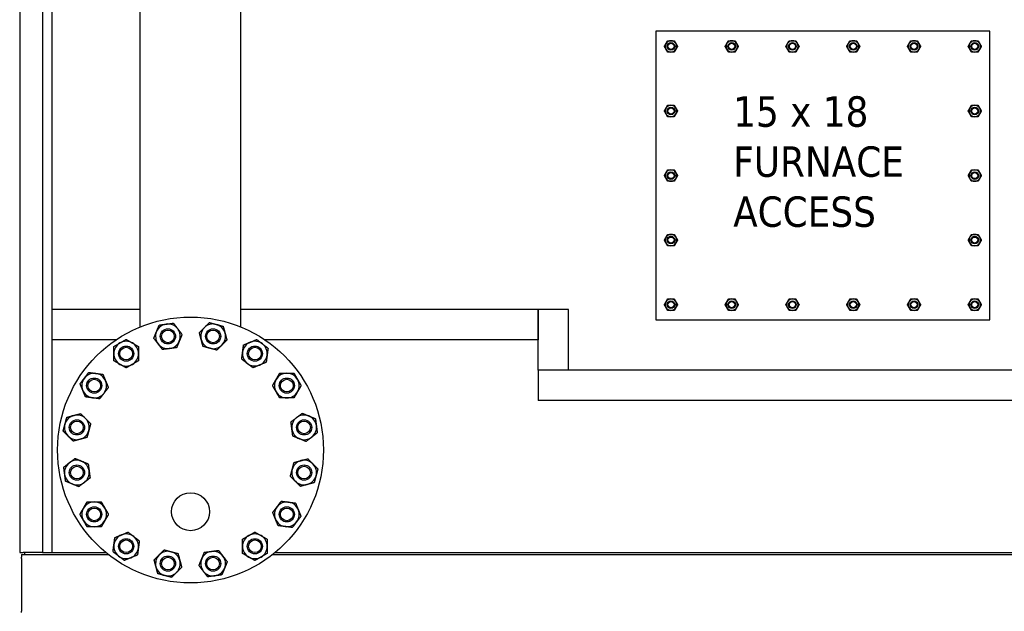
# Model space of a CAD drawing. Header units: inches. Extents: x 12 to 564, y 10 to 374.
# Tile 148 of 158: x 465 to 530, y 86 to 125. Entities that reach past the tile are written whole.
import ezdxf

# ---------------------------------------------------------------- set-up
doc = ezdxf.new("R2010")
doc.units = ezdxf.units.IN
doc.header["$LTSCALE"] = 16
doc.header["$MEASUREMENT"] = 0
doc.layers.add('Symbol (ANSI)', color=7, linetype='Continuous', lineweight=25)
doc.layers.add('Visible (ANSI)', color=7, linetype='Continuous', lineweight=30)
doc.styles.add('Note Text (ANSI)', font='tahoma.ttf')

msp = doc.modelspace()

# ---------------------------------------------------------------- linework, layer by layer
at = {"layer": 'Visible (ANSI)'}
for p, q in [((465.281, 197.274), (465.281, 89.902)), ((466.781, 197.274), (466.781, 89.902)), ((467.401, 195.984), (467.401, 89.902)), ((473.213, 104.748), (473.213, 143.397)), ((479.838, 104.748), (479.838, 143.397)), ((529.151, 124.212), (507.151, 124.212)), ((507.151, 124.212), (507.151, 105.212)), ((529.151, 105.212), (529.151, 124.212)), ((473.213, 105.902), (467.401, 105.902)), ((467.401, 105.902), (467.401, 103.902)), ((499.401, 105.902), (479.838, 105.902)), ((499.401, 105.902), (499.401, 103.902)), ((501.401, 105.902), (499.401, 105.902)), ((499.401, 101.902), (499.401, 105.902)), ((501.401, 101.902), (501.401, 105.902)), ((507.151, 105.212), (529.151, 105.212)), ((471.631, 103.902), (467.401, 103.902)), ((499.401, 103.902), (481.421, 103.902)), ((539.151, 101.902), (499.401, 101.902)), ((499.401, 101.902), (499.401, 99.902)), ((501.401, 101.902), (499.401, 101.902)), ((539.151, 99.902), (499.401, 99.902)), ((465.281, 89.902), (465.521, 89.902)), ((465.4, 89.767), (471.122, 89.767)), ((465.4, 89.767), (465.4, 89.591)), ((465.4, 89.504), (465.4, 89.591)), ((465.4, 89.504), (465.4, 89.446)), ((465.4, 89.446), (465.4, 89.218)), ((466.781, 89.902), (465.521, 89.902)), ((465.587, 89.902), (465.587, 89.767)), ((466.781, 89.902), (467.401, 89.902)), ((467.401, 89.902), (470.955, 89.902)), ((481.93, 89.767), (541.152, 89.767)), ((482.097, 89.902), (539.151, 89.902)), ((465.4, 89.218), (465.4, 86.317)), ((465.4, 86.317), (465.4, 86.089)), ((465.4, 86.089), (465.4, 86.031)), ((465.4, 85.943), (465.4, 86.031))]:
    msp.add_line(p, q, dxfattribs=at)
for centre, radius in [((508.151, 123.212), 0.25), ((508.151, 123.212), 0.25), ((508.151, 123.212), 0.203), ((512.151, 123.212), 0.25), ((512.151, 123.212), 0.25), ((512.151, 123.212), 0.203), ((516.151, 123.212), 0.25), ((516.151, 123.212), 0.25), ((516.151, 123.212), 0.203), ((520.151, 123.212), 0.25), ((520.151, 123.212), 0.25), ((520.151, 123.212), 0.203), ((524.151, 123.212), 0.25), ((524.151, 123.212), 0.25), ((524.151, 123.212), 0.203), ((528.151, 123.212), 0.25), ((528.151, 123.212), 0.25), ((528.151, 123.212), 0.203), ((508.151, 118.962), 0.25), ((508.151, 118.962), 0.25), ((508.151, 118.962), 0.203), ((528.151, 118.962), 0.25), ((528.151, 118.962), 0.25), ((528.151, 118.962), 0.203), ((508.151, 114.712), 0.25), ((508.151, 114.712), 0.25), ((508.151, 114.712), 0.203), ((528.151, 114.712), 0.25), ((528.151, 114.712), 0.25), ((528.151, 114.712), 0.203), ((508.151, 110.462), 0.25), ((508.151, 110.462), 0.25), ((508.151, 110.462), 0.203), ((528.151, 110.462), 0.25), ((528.151, 110.462), 0.25), ((528.151, 110.462), 0.203), ((508.151, 106.212), 0.25), ((508.151, 106.212), 0.25), ((508.151, 106.212), 0.203), ((512.151, 106.212), 0.25), ((512.151, 106.212), 0.25), ((512.151, 106.212), 0.203), ((516.151, 106.212), 0.25), ((516.151, 106.212), 0.25), ((516.151, 106.212), 0.203), ((520.151, 106.212), 0.25), ((520.151, 106.212), 0.25), ((520.151, 106.212), 0.203), ((524.151, 106.212), 0.25), ((524.151, 106.212), 0.25), ((524.151, 106.212), 0.203), ((528.151, 106.212), 0.25), ((528.151, 106.212), 0.25), ((528.151, 106.212), 0.203), ((476.526, 96.649), 8.75), ((475.038, 104.128), 0.5), ((475.038, 104.128), 0.5), ((475.038, 104.128), 0.417), ((478.013, 104.128), 0.5), ((478.013, 104.128), 0.5), ((478.013, 104.128), 0.417), ((472.29, 102.989), 0.5), ((472.29, 102.989), 0.5), ((472.29, 102.989), 0.417), ((480.762, 102.989), 0.5), ((480.762, 102.989), 0.5), ((480.762, 102.989), 0.417), ((470.186, 100.886), 0.5), ((470.186, 100.886), 0.5), ((470.186, 100.886), 0.417), ((482.866, 100.886), 0.5), ((482.866, 100.886), 0.5), ((482.866, 100.886), 0.417), ((469.047, 98.137), 0.5), ((469.047, 98.137), 0.5), ((469.047, 98.137), 0.417), ((484.004, 98.137), 0.5), ((484.004, 98.137), 0.5), ((484.004, 98.137), 0.417), ((469.047, 95.162), 0.5), ((469.047, 95.162), 0.5), ((469.047, 95.162), 0.417), ((484.004, 95.162), 0.5), ((484.004, 95.162), 0.5), ((484.004, 95.162), 0.417), ((476.526, 92.587), 1.25), ((470.186, 92.413), 0.5), ((470.186, 92.413), 0.5), ((470.186, 92.413), 0.417), ((482.866, 92.413), 0.5), ((482.866, 92.413), 0.5), ((482.866, 92.413), 0.417), ((472.29, 90.309), 0.5), ((472.29, 90.309), 0.5), ((480.762, 90.309), 0.5), ((480.762, 90.309), 0.5), ((472.29, 90.309), 0.417), ((480.762, 90.309), 0.417), ((475.038, 89.171), 0.5), ((475.038, 89.171), 0.5), ((475.038, 89.171), 0.417), ((478.013, 89.171), 0.5), ((478.013, 89.171), 0.5), ((478.013, 89.171), 0.417)]:
    msp.add_circle(centre, radius, dxfattribs=at)
for centre, radius, start, end in [((508.151, 123.212), 0.375, 150, 210), ((508.151, 123.212), 0.375, 90, 150), ((508.151, 123.212), 0.375, 30, 90), ((508.151, 123.212), 0.375, 330, 30), ((512.151, 123.212), 0.375, 150, 210), ((512.151, 123.212), 0.375, 90, 150), ((512.151, 123.212), 0.375, 30, 90), ((512.151, 123.212), 0.375, 330, 30), ((516.151, 123.212), 0.375, 150, 210), ((516.151, 123.212), 0.375, 90, 150), ((516.151, 123.212), 0.375, 30, 90), ((516.151, 123.212), 0.375, 330, 30), ((520.151, 123.212), 0.375, 150, 210), ((520.151, 123.212), 0.375, 90, 150), ((520.151, 123.212), 0.375, 30, 90), ((520.151, 123.212), 0.375, 330, 30), ((524.151, 123.212), 0.375, 150, 210), ((524.151, 123.212), 0.375, 90, 150), ((524.151, 123.212), 0.375, 30, 90), ((524.151, 123.212), 0.375, 330, 30), ((528.151, 123.212), 0.375, 150, 210), ((528.151, 123.212), 0.375, 90, 150), ((528.151, 123.212), 0.375, 30, 90), ((528.151, 123.212), 0.375, 330, 30), ((508.151, 123.212), 0.375, 210, 270), ((508.151, 123.212), 0.375, 270, 330), ((512.151, 123.212), 0.375, 210, 270), ((512.151, 123.212), 0.375, 270, 330), ((516.151, 123.212), 0.375, 210, 270), ((516.151, 123.212), 0.375, 270, 330), ((520.151, 123.212), 0.375, 210, 270), ((520.151, 123.212), 0.375, 270, 330), ((524.151, 123.212), 0.375, 210, 270), ((524.151, 123.212), 0.375, 270, 330), ((528.151, 123.212), 0.375, 210, 270), ((528.151, 123.212), 0.375, 270, 330), ((508.151, 118.962), 0.375, 90, 150), ((508.151, 118.962), 0.375, 30, 90), ((528.151, 118.962), 0.375, 90, 150), ((528.151, 118.962), 0.375, 30, 90), ((508.151, 118.962), 0.375, 150, 210), ((508.151, 118.962), 0.375, 210, 270), ((508.151, 118.962), 0.375, 270, 330), ((508.151, 118.962), 0.375, 330, 30), ((528.151, 118.962), 0.375, 150, 210), ((528.151, 118.962), 0.375, 210, 270), ((528.151, 118.962), 0.375, 270, 330), ((528.151, 118.962), 0.375, 330, 30), ((508.151, 114.712), 0.375, 150, 210), ((508.151, 114.712), 0.375, 90, 150), ((508.151, 114.712), 0.375, 30, 90), ((508.151, 114.712), 0.375, 330, 30), ((528.151, 114.712), 0.375, 150, 210), ((528.151, 114.712), 0.375, 90, 150), ((528.151, 114.712), 0.375, 30, 90), ((528.151, 114.712), 0.375, 330, 30), ((508.151, 114.712), 0.375, 210, 270), ((508.151, 114.712), 0.375, 270, 330), ((528.151, 114.712), 0.375, 210, 270), ((528.151, 114.712), 0.375, 270, 330), ((508.151, 110.462), 0.375, 90, 150), ((508.151, 110.462), 0.375, 30, 90), ((528.151, 110.462), 0.375, 90, 150), ((528.151, 110.462), 0.375, 30, 90), ((508.151, 110.462), 0.375, 150, 210), ((508.151, 110.462), 0.375, 210, 270), ((508.151, 110.462), 0.375, 270, 330), ((508.151, 110.462), 0.375, 330, 30), ((528.151, 110.462), 0.375, 150, 210), ((528.151, 110.462), 0.375, 210, 270), ((528.151, 110.462), 0.375, 270, 330), ((528.151, 110.462), 0.375, 330, 30), ((508.151, 106.212), 0.375, 150, 210), ((508.151, 106.212), 0.375, 90, 150), ((508.151, 106.212), 0.375, 30, 90), ((508.151, 106.212), 0.375, 330, 30), ((512.151, 106.212), 0.375, 150, 210), ((512.151, 106.212), 0.375, 90, 150), ((512.151, 106.212), 0.375, 30, 90), ((512.151, 106.212), 0.375, 330, 30), ((516.151, 106.212), 0.375, 150, 210), ((516.151, 106.212), 0.375, 90, 150), ((516.151, 106.212), 0.375, 30, 90), ((516.151, 106.212), 0.375, 330, 30), ((520.151, 106.212), 0.375, 150, 210), ((520.151, 106.212), 0.375, 90, 150), ((520.151, 106.212), 0.375, 30, 90), ((520.151, 106.212), 0.375, 330, 30), ((524.151, 106.212), 0.375, 150, 210), ((524.151, 106.212), 0.375, 90, 150), ((524.151, 106.212), 0.375, 30, 90), ((524.151, 106.212), 0.375, 330, 30), ((528.151, 106.212), 0.375, 150, 210), ((528.151, 106.212), 0.375, 90, 150), ((528.151, 106.212), 0.375, 30, 90), ((528.151, 106.212), 0.375, 330, 30), ((508.151, 106.212), 0.375, 210, 270), ((508.151, 106.212), 0.375, 270, 330), ((512.151, 106.212), 0.375, 210, 270), ((512.151, 106.212), 0.375, 270, 330), ((516.151, 106.212), 0.375, 210, 270), ((516.151, 106.212), 0.375, 270, 330), ((520.151, 106.212), 0.375, 210, 270), ((520.151, 106.212), 0.375, 270, 330), ((524.151, 106.212), 0.375, 210, 270), ((524.151, 106.212), 0.375, 270, 330), ((528.151, 106.212), 0.375, 210, 270), ((528.151, 106.212), 0.375, 270, 330), ((475.038, 104.128), 0.813, 157.5, 217.5), ((475.038, 104.128), 0.813, 97.5, 157.5), ((475.038, 104.128), 0.813, 37.5, 97.5), ((475.038, 104.128), 0.813, 337.5, 37.5), ((478.013, 104.128), 0.813, 135, 195), ((478.013, 104.128), 0.813, 75, 135), ((478.013, 104.128), 0.812, 15, 75), ((472.29, 102.989), 0.813, 60, 120), ((475.038, 104.128), 0.813, 277.5, 337.5), ((478.013, 104.128), 0.813, 195, 255), ((478.013, 104.128), 0.813, 315, 15), ((480.762, 102.989), 0.813, 112.5, 172.5), ((480.762, 102.989), 0.812, 52.5, 112.5), ((472.29, 102.989), 0.813, 120, 180), ((472.29, 102.989), 0.813, 0, 60), ((475.038, 104.128), 0.813, 217.5, 277.5), ((478.013, 104.128), 0.812, 255, 315), ((480.762, 102.989), 0.813, 172.5, 232.5), ((480.762, 102.989), 0.813, 352.5, 52.5), ((472.29, 102.989), 0.813, 180, 240), ((472.29, 102.989), 0.813, 300, 0), ((480.762, 102.989), 0.812, 292.5, 352.5), ((472.29, 102.989), 0.813, 240, 300), ((480.762, 102.989), 0.812, 232.5, 292.5), ((470.186, 100.886), 0.813, 142.5, 202.5), ((470.186, 100.886), 0.813, 82.5, 142.5), ((470.186, 100.886), 0.813, 22.5, 82.5), ((470.186, 100.886), 0.813, 322.5, 22.5), ((482.866, 100.886), 0.813, 150, 210), ((482.866, 100.886), 0.813, 90, 150), ((482.866, 100.886), 0.813, 30, 90), ((482.866, 100.886), 0.813, 330, 30), ((470.186, 100.886), 0.813, 202.5, 262.5), ((482.866, 100.886), 0.813, 210, 270), ((482.866, 100.886), 0.813, 270, 330), ((470.186, 100.886), 0.813, 262.5, 322.5), ((469.047, 98.137), 0.813, 105, 165), ((469.047, 98.137), 0.813, 45, 105), ((469.047, 98.137), 0.813, 345, 45), ((484.004, 98.137), 0.813, 127.5, 187.5), ((484.004, 98.137), 0.813, 67.5, 127.5), ((484.004, 98.137), 0.813, 7.5, 67.5), ((469.047, 98.137), 0.813, 165, 225), ((469.047, 98.137), 0.813, 285, 345), ((484.004, 98.137), 0.813, 187.5, 247.5), ((484.004, 98.137), 0.813, 307.5, 7.5), ((469.047, 98.137), 0.813, 225, 285), ((484.004, 98.137), 0.813, 247.5, 307.5), ((469.047, 95.162), 0.813, 67.5, 127.5), ((484.004, 95.162), 0.813, 105, 165), ((484.004, 95.162), 0.813, 45, 105), ((469.047, 95.162), 0.813, 127.5, 187.5), ((469.047, 95.162), 0.813, 7.5, 67.5), ((484.004, 95.162), 0.813, 165, 225), ((484.004, 95.162), 0.813, 345, 45), ((469.047, 95.162), 0.813, 187.5, 247.5), ((469.047, 95.162), 0.813, 307.5, 7.5), ((484.004, 95.162), 0.813, 285, 345), ((469.047, 95.162), 0.813, 247.5, 307.5), ((484.004, 95.162), 0.813, 225, 285), ((470.186, 92.413), 0.813, 150, 210), ((470.186, 92.413), 0.813, 90, 150), ((470.186, 92.413), 0.813, 30, 90), ((470.186, 92.413), 0.813, 330, 30), ((482.866, 92.413), 0.813, 142.5, 202.5), ((482.866, 92.413), 0.813, 82.5, 142.5), ((482.866, 92.413), 0.813, 22.5, 82.5), ((482.866, 92.413), 0.813, 322.5, 22.5), ((482.866, 92.413), 0.813, 202.5, 262.5), ((470.186, 92.413), 0.813, 210, 270), ((470.186, 92.413), 0.813, 270, 330), ((482.866, 92.413), 0.813, 262.5, 322.5), ((472.29, 90.309), 0.812, 112.5, 172.5), ((472.29, 90.309), 0.812, 52.5, 112.5), ((472.29, 90.309), 0.813, 352.5, 52.5), ((480.762, 90.309), 0.813, 120, 180), ((480.762, 90.309), 0.813, 60, 120), ((480.762, 90.309), 0.813, 0, 60), ((472.29, 90.309), 0.813, 172.5, 232.5), ((472.29, 90.309), 0.812, 292.5, 352.5), ((480.762, 90.309), 0.813, 180, 240), ((480.762, 90.309), 0.813, 300, 0), ((472.29, 90.309), 0.812, 232.5, 292.5), ((475.038, 89.171), 0.813, 135, 195), ((475.038, 89.171), 0.812, 75, 135), ((475.038, 89.171), 0.813, 15, 75), ((478.013, 89.171), 0.813, 157.5, 217.5), ((478.013, 89.171), 0.813, 97.5, 157.5), ((478.013, 89.171), 0.813, 37.5, 97.5), ((478.013, 89.171), 0.813, 337.5, 37.5), ((480.762, 90.309), 0.813, 240, 300), ((475.038, 89.171), 0.813, 195, 255), ((475.038, 89.171), 0.812, 315, 15), ((478.013, 89.171), 0.813, 277.5, 337.5), ((475.038, 89.171), 0.813, 255, 315), ((478.013, 89.171), 0.813, 217.5, 277.5)]:
    msp.add_arc(centre, radius, start, end, dxfattribs=at)
for points in [[(507.718, 123.212), (507.776, 123.312), (507.826, 123.399)], [(507.826, 123.024), (507.776, 123.111), (507.718, 123.212)], [(507.826, 123.399), (507.876, 123.486), (507.934, 123.587)], [(507.934, 123.587), (508.05, 123.587), (508.151, 123.587)], [(508.151, 123.587), (508.251, 123.587), (508.367, 123.587)], [(508.367, 123.587), (508.425, 123.486), (508.476, 123.399)], [(508.476, 123.399), (508.526, 123.312), (508.584, 123.212)], [(508.584, 123.212), (508.526, 123.111), (508.476, 123.024)], [(511.718, 123.212), (511.776, 123.312), (511.826, 123.399)], [(511.826, 123.024), (511.776, 123.111), (511.718, 123.212)], [(511.826, 123.399), (511.876, 123.486), (511.934, 123.587)], [(511.934, 123.587), (512.05, 123.587), (512.151, 123.587)], [(512.151, 123.587), (512.251, 123.587), (512.367, 123.587)], [(512.367, 123.587), (512.425, 123.486), (512.476, 123.399)], [(512.476, 123.399), (512.526, 123.312), (512.584, 123.212)], [(512.584, 123.212), (512.526, 123.111), (512.476, 123.024)], [(515.718, 123.212), (515.776, 123.312), (515.826, 123.399)], [(515.826, 123.024), (515.776, 123.111), (515.718, 123.212)], [(515.826, 123.399), (515.876, 123.486), (515.934, 123.587)], [(515.934, 123.587), (516.05, 123.587), (516.151, 123.587)], [(516.151, 123.587), (516.251, 123.587), (516.367, 123.587)], [(516.367, 123.587), (516.425, 123.486), (516.476, 123.399)], [(516.476, 123.399), (516.526, 123.312), (516.584, 123.212)], [(516.584, 123.212), (516.526, 123.111), (516.476, 123.024)], [(519.718, 123.212), (519.776, 123.312), (519.826, 123.399)], [(519.826, 123.024), (519.776, 123.111), (519.718, 123.212)], [(519.826, 123.399), (519.876, 123.486), (519.934, 123.587)], [(519.934, 123.587), (520.05, 123.587), (520.151, 123.587)], [(520.151, 123.587), (520.251, 123.587), (520.367, 123.587)], [(520.367, 123.587), (520.425, 123.486), (520.476, 123.399)], [(520.476, 123.399), (520.526, 123.312), (520.584, 123.212)], [(520.584, 123.212), (520.526, 123.111), (520.476, 123.024)], [(523.718, 123.212), (523.776, 123.312), (523.826, 123.399)], [(523.826, 123.024), (523.776, 123.111), (523.718, 123.212)], [(523.826, 123.399), (523.876, 123.486), (523.934, 123.587)], [(523.934, 123.587), (524.05, 123.587), (524.151, 123.587)], [(524.151, 123.587), (524.251, 123.587), (524.367, 123.587)], [(524.367, 123.587), (524.425, 123.486), (524.476, 123.399)], [(524.476, 123.399), (524.526, 123.312), (524.584, 123.212)], [(524.584, 123.212), (524.526, 123.111), (524.476, 123.024)], [(527.718, 123.212), (527.776, 123.312), (527.826, 123.399)], [(527.826, 123.024), (527.776, 123.111), (527.718, 123.212)], [(527.826, 123.399), (527.876, 123.486), (527.934, 123.587)], [(527.934, 123.587), (528.05, 123.587), (528.151, 123.587)], [(528.151, 123.587), (528.251, 123.587), (528.367, 123.587)], [(528.367, 123.587), (528.425, 123.486), (528.476, 123.399)], [(528.476, 123.399), (528.526, 123.312), (528.584, 123.212)], [(528.584, 123.212), (528.526, 123.111), (528.476, 123.024)], [(507.934, 122.837), (507.876, 122.937), (507.826, 123.024)], [(508.151, 122.837), (508.05, 122.837), (507.934, 122.837)], [(508.367, 122.837), (508.251, 122.837), (508.151, 122.837)], [(508.476, 123.024), (508.425, 122.937), (508.367, 122.837)], [(511.934, 122.837), (511.876, 122.937), (511.826, 123.024)], [(512.151, 122.837), (512.05, 122.837), (511.934, 122.837)], [(512.367, 122.837), (512.251, 122.837), (512.151, 122.837)], [(512.476, 123.024), (512.425, 122.937), (512.367, 122.837)], [(515.934, 122.837), (515.876, 122.937), (515.826, 123.024)], [(516.151, 122.837), (516.05, 122.837), (515.934, 122.837)], [(516.367, 122.837), (516.251, 122.837), (516.151, 122.837)], [(516.476, 123.024), (516.425, 122.937), (516.367, 122.837)], [(519.934, 122.837), (519.876, 122.937), (519.826, 123.024)], [(520.151, 122.837), (520.05, 122.837), (519.934, 122.837)], [(520.367, 122.837), (520.251, 122.837), (520.151, 122.837)], [(520.476, 123.024), (520.425, 122.937), (520.367, 122.837)], [(523.934, 122.837), (523.876, 122.937), (523.826, 123.024)], [(524.151, 122.837), (524.05, 122.837), (523.934, 122.837)], [(524.367, 122.837), (524.251, 122.837), (524.151, 122.837)], [(524.476, 123.024), (524.425, 122.937), (524.367, 122.837)], [(527.934, 122.837), (527.876, 122.937), (527.826, 123.024)], [(528.151, 122.837), (528.05, 122.837), (527.934, 122.837)], [(528.367, 122.837), (528.251, 122.837), (528.151, 122.837)], [(528.476, 123.024), (528.425, 122.937), (528.367, 122.837)], [(507.826, 119.149), (507.876, 119.236), (507.934, 119.337)], [(507.934, 119.337), (508.05, 119.337), (508.151, 119.337)], [(508.151, 119.337), (508.251, 119.337), (508.367, 119.337)], [(508.367, 119.337), (508.425, 119.236), (508.476, 119.149)], [(527.826, 119.149), (527.876, 119.236), (527.934, 119.337)], [(527.934, 119.337), (528.05, 119.337), (528.151, 119.337)], [(528.151, 119.337), (528.251, 119.337), (528.367, 119.337)], [(528.367, 119.337), (528.425, 119.236), (528.476, 119.149)], [(507.718, 118.962), (507.776, 119.062), (507.826, 119.149)], [(507.826, 118.774), (507.776, 118.861), (507.718, 118.962)], [(507.934, 118.587), (507.876, 118.687), (507.826, 118.774)], [(508.476, 118.774), (508.425, 118.687), (508.367, 118.587)], [(508.476, 119.149), (508.526, 119.062), (508.584, 118.962)], [(508.584, 118.962), (508.526, 118.861), (508.476, 118.774)], [(527.718, 118.962), (527.776, 119.062), (527.826, 119.149)], [(527.826, 118.774), (527.776, 118.861), (527.718, 118.962)], [(527.934, 118.587), (527.876, 118.687), (527.826, 118.774)], [(528.476, 118.774), (528.425, 118.687), (528.367, 118.587)], [(528.476, 119.149), (528.526, 119.062), (528.584, 118.962)], [(528.584, 118.962), (528.526, 118.861), (528.476, 118.774)], [(508.151, 118.587), (508.05, 118.587), (507.934, 118.587)], [(508.367, 118.587), (508.251, 118.587), (508.151, 118.587)], [(528.151, 118.587), (528.05, 118.587), (527.934, 118.587)], [(528.367, 118.587), (528.251, 118.587), (528.151, 118.587)], [(507.718, 114.712), (507.776, 114.812), (507.826, 114.899)], [(507.826, 114.899), (507.876, 114.986), (507.934, 115.087)], [(507.934, 115.087), (508.05, 115.087), (508.151, 115.087)], [(508.151, 115.087), (508.251, 115.087), (508.367, 115.087)], [(508.367, 115.087), (508.425, 114.986), (508.476, 114.899)], [(508.476, 114.899), (508.526, 114.812), (508.584, 114.712)], [(527.718, 114.712), (527.776, 114.812), (527.826, 114.899)], [(527.826, 114.899), (527.876, 114.986), (527.934, 115.087)], [(527.934, 115.087), (528.05, 115.087), (528.151, 115.087)], [(528.151, 115.087), (528.251, 115.087), (528.367, 115.087)], [(528.367, 115.087), (528.425, 114.986), (528.476, 114.899)], [(528.476, 114.899), (528.526, 114.812), (528.584, 114.712)], [(507.826, 114.524), (507.776, 114.611), (507.718, 114.712)], [(507.934, 114.337), (507.876, 114.437), (507.826, 114.524)], [(508.151, 114.337), (508.05, 114.337), (507.934, 114.337)], [(508.367, 114.337), (508.251, 114.337), (508.151, 114.337)], [(508.476, 114.524), (508.425, 114.437), (508.367, 114.337)], [(508.584, 114.712), (508.526, 114.611), (508.476, 114.524)], [(527.826, 114.524), (527.776, 114.611), (527.718, 114.712)], [(527.934, 114.337), (527.876, 114.437), (527.826, 114.524)], [(528.151, 114.337), (528.05, 114.337), (527.934, 114.337)], [(528.367, 114.337), (528.251, 114.337), (528.151, 114.337)], [(528.476, 114.524), (528.425, 114.437), (528.367, 114.337)], [(528.584, 114.712), (528.526, 114.611), (528.476, 114.524)], [(507.826, 110.649), (507.876, 110.736), (507.934, 110.837)], [(507.934, 110.837), (508.05, 110.837), (508.151, 110.837)], [(508.151, 110.837), (508.251, 110.837), (508.367, 110.837)], [(508.367, 110.837), (508.425, 110.736), (508.476, 110.649)], [(527.826, 110.649), (527.876, 110.736), (527.934, 110.837)], [(527.934, 110.837), (528.05, 110.837), (528.151, 110.837)], [(528.151, 110.837), (528.251, 110.837), (528.367, 110.837)], [(528.367, 110.837), (528.425, 110.736), (528.476, 110.649)], [(507.718, 110.462), (507.776, 110.562), (507.826, 110.649)], [(507.826, 110.274), (507.776, 110.361), (507.718, 110.462)], [(507.934, 110.087), (507.876, 110.187), (507.826, 110.274)], [(508.476, 110.274), (508.425, 110.187), (508.367, 110.087)], [(508.476, 110.649), (508.526, 110.562), (508.584, 110.462)], [(508.584, 110.462), (508.526, 110.361), (508.476, 110.274)], [(527.718, 110.462), (527.776, 110.562), (527.826, 110.649)], [(527.826, 110.274), (527.776, 110.361), (527.718, 110.462)], [(527.934, 110.087), (527.876, 110.187), (527.826, 110.274)], [(528.476, 110.274), (528.425, 110.187), (528.367, 110.087)], [(528.476, 110.649), (528.526, 110.562), (528.584, 110.462)], [(528.584, 110.462), (528.526, 110.361), (528.476, 110.274)], [(508.151, 110.087), (508.05, 110.087), (507.934, 110.087)], [(508.367, 110.087), (508.251, 110.087), (508.151, 110.087)], [(528.151, 110.087), (528.05, 110.087), (527.934, 110.087)], [(528.367, 110.087), (528.251, 110.087), (528.151, 110.087)], [(507.718, 106.212), (507.776, 106.312), (507.826, 106.399)], [(507.826, 106.399), (507.876, 106.486), (507.934, 106.587)], [(507.934, 106.587), (508.05, 106.587), (508.151, 106.587)], [(508.151, 106.587), (508.251, 106.587), (508.367, 106.587)], [(508.367, 106.587), (508.425, 106.486), (508.476, 106.399)], [(508.476, 106.399), (508.526, 106.312), (508.584, 106.212)], [(511.718, 106.212), (511.776, 106.312), (511.826, 106.399)], [(511.826, 106.399), (511.876, 106.486), (511.934, 106.587)], [(511.934, 106.587), (512.05, 106.587), (512.151, 106.587)], [(512.151, 106.587), (512.251, 106.587), (512.367, 106.587)], [(512.367, 106.587), (512.425, 106.486), (512.476, 106.399)], [(512.476, 106.399), (512.526, 106.312), (512.584, 106.212)], [(515.718, 106.212), (515.776, 106.312), (515.826, 106.399)], [(515.826, 106.399), (515.876, 106.486), (515.934, 106.587)], [(515.934, 106.587), (516.05, 106.587), (516.151, 106.587)], [(516.151, 106.587), (516.251, 106.587), (516.367, 106.587)], [(516.367, 106.587), (516.425, 106.486), (516.476, 106.399)], [(516.476, 106.399), (516.526, 106.312), (516.584, 106.212)], [(519.718, 106.212), (519.776, 106.312), (519.826, 106.399)], [(519.826, 106.399), (519.876, 106.486), (519.934, 106.587)], [(519.934, 106.587), (520.05, 106.587), (520.151, 106.587)], [(520.151, 106.587), (520.251, 106.587), (520.367, 106.587)], [(520.367, 106.587), (520.425, 106.486), (520.476, 106.399)], [(520.476, 106.399), (520.526, 106.312), (520.584, 106.212)], [(523.718, 106.212), (523.776, 106.312), (523.826, 106.399)], [(523.826, 106.399), (523.876, 106.486), (523.934, 106.587)], [(523.934, 106.587), (524.05, 106.587), (524.151, 106.587)], [(524.151, 106.587), (524.251, 106.587), (524.367, 106.587)], [(524.367, 106.587), (524.425, 106.486), (524.476, 106.399)], [(524.476, 106.399), (524.526, 106.312), (524.584, 106.212)], [(527.718, 106.212), (527.776, 106.312), (527.826, 106.399)], [(527.826, 106.399), (527.876, 106.486), (527.934, 106.587)], [(527.934, 106.587), (528.05, 106.587), (528.151, 106.587)], [(528.151, 106.587), (528.251, 106.587), (528.367, 106.587)], [(528.367, 106.587), (528.425, 106.486), (528.476, 106.399)], [(528.476, 106.399), (528.526, 106.312), (528.584, 106.212)], [(507.826, 106.024), (507.776, 106.111), (507.718, 106.212)], [(507.934, 105.837), (507.876, 105.937), (507.826, 106.024)], [(508.151, 105.837), (508.05, 105.837), (507.934, 105.837)], [(508.367, 105.837), (508.251, 105.837), (508.151, 105.837)], [(508.476, 106.024), (508.425, 105.937), (508.367, 105.837)], [(508.584, 106.212), (508.526, 106.111), (508.476, 106.024)], [(511.826, 106.024), (511.776, 106.111), (511.718, 106.212)], [(511.934, 105.837), (511.876, 105.937), (511.826, 106.024)], [(512.151, 105.837), (512.05, 105.837), (511.934, 105.837)], [(512.367, 105.837), (512.251, 105.837), (512.151, 105.837)], [(512.476, 106.024), (512.425, 105.937), (512.367, 105.837)], [(512.584, 106.212), (512.526, 106.111), (512.476, 106.024)], [(515.826, 106.024), (515.776, 106.111), (515.718, 106.212)], [(515.934, 105.837), (515.876, 105.937), (515.826, 106.024)], [(516.151, 105.837), (516.05, 105.837), (515.934, 105.837)], [(516.367, 105.837), (516.251, 105.837), (516.151, 105.837)], [(516.476, 106.024), (516.425, 105.937), (516.367, 105.837)], [(516.584, 106.212), (516.526, 106.111), (516.476, 106.024)], [(519.826, 106.024), (519.776, 106.111), (519.718, 106.212)], [(519.934, 105.837), (519.876, 105.937), (519.826, 106.024)], [(520.151, 105.837), (520.05, 105.837), (519.934, 105.837)], [(520.367, 105.837), (520.251, 105.837), (520.151, 105.837)], [(520.476, 106.024), (520.425, 105.937), (520.367, 105.837)], [(520.584, 106.212), (520.526, 106.111), (520.476, 106.024)], [(523.826, 106.024), (523.776, 106.111), (523.718, 106.212)], [(523.934, 105.837), (523.876, 105.937), (523.826, 106.024)], [(524.151, 105.837), (524.05, 105.837), (523.934, 105.837)], [(524.367, 105.837), (524.251, 105.837), (524.151, 105.837)], [(524.476, 106.024), (524.425, 105.937), (524.367, 105.837)], [(524.584, 106.212), (524.526, 106.111), (524.476, 106.024)], [(527.826, 106.024), (527.776, 106.111), (527.718, 106.212)], [(527.934, 105.837), (527.876, 105.937), (527.826, 106.024)], [(528.151, 105.837), (528.05, 105.837), (527.934, 105.837)], [(528.367, 105.837), (528.251, 105.837), (528.151, 105.837)], [(528.476, 106.024), (528.425, 105.937), (528.367, 105.837)], [(528.584, 106.212), (528.526, 106.111), (528.476, 106.024)], [(477.439, 104.702), (477.593, 104.856), (477.771, 105.034)], [(477.771, 105.034), (478.013, 104.969), (478.224, 104.913)], [(474.108, 104.005), (474.204, 104.238), (474.288, 104.439)], [(474.288, 104.439), (474.371, 104.64), (474.467, 104.872)], [(474.467, 104.872), (474.716, 104.905), (474.932, 104.933)], [(474.932, 104.933), (475.148, 104.962), (475.397, 104.995)], [(475.397, 104.995), (475.55, 104.795), (475.683, 104.623)], [(475.683, 104.623), (475.816, 104.45), (475.969, 104.25)], [(477.107, 104.371), (477.285, 104.549), (477.439, 104.702)], [(477.229, 103.918), (477.172, 104.128), (477.107, 104.371)], [(478.224, 104.913), (478.434, 104.856), (478.677, 104.791)], [(478.677, 104.791), (478.742, 104.549), (478.798, 104.338)], [(471.883, 103.693), (472.072, 103.802), (472.29, 103.928)], [(472.29, 103.928), (472.507, 103.802), (472.696, 103.693)], [(474.394, 103.633), (474.261, 103.806), (474.108, 104.005)], [(475.789, 103.817), (475.706, 103.616), (475.61, 103.384)], [(475.969, 104.25), (475.872, 104.018), (475.789, 103.817)], [(477.35, 103.465), (477.285, 103.707), (477.229, 103.918)], [(478.92, 103.885), (478.742, 103.707), (478.588, 103.553)], [(478.798, 104.338), (478.855, 104.128), (478.92, 103.885)], [(480.018, 103.561), (480.25, 103.657), (480.451, 103.74)], [(480.451, 103.74), (480.652, 103.823), (480.885, 103.92)], [(480.885, 103.92), (481.084, 103.767), (481.257, 103.634)], [(471.477, 103.459), (471.695, 103.584), (471.883, 103.693)], [(471.477, 102.989), (471.477, 103.207), (471.477, 103.459)], [(472.696, 103.693), (472.885, 103.584), (473.102, 103.459)], [(473.102, 103.459), (473.102, 103.207), (473.102, 102.989)], [(474.679, 103.261), (474.526, 103.461), (474.394, 103.633)], [(475.144, 103.322), (474.929, 103.294), (474.679, 103.261)], [(475.61, 103.384), (475.36, 103.351), (475.144, 103.322)], [(477.803, 103.343), (477.593, 103.399), (477.35, 103.465)], [(478.256, 103.222), (478.013, 103.287), (477.803, 103.343)], [(478.588, 103.553), (478.434, 103.399), (478.256, 103.222)], [(479.895, 102.63), (479.928, 102.88), (479.957, 103.095)], [(479.957, 103.095), (479.985, 103.311), (480.018, 103.561)], [(481.257, 103.634), (481.429, 103.501), (481.629, 103.348)], [(481.629, 103.348), (481.596, 103.099), (481.568, 102.883)], [(471.477, 102.52), (471.477, 102.772), (471.477, 102.989)], [(471.883, 102.286), (471.695, 102.395), (471.477, 102.52)], [(473.102, 102.52), (472.885, 102.395), (472.696, 102.286)], [(473.102, 102.989), (473.102, 102.772), (473.102, 102.52)], [(480.268, 102.345), (480.095, 102.477), (479.895, 102.63)], [(481.506, 102.418), (481.274, 102.322), (481.073, 102.239)], [(481.568, 102.883), (481.539, 102.668), (481.506, 102.418)], [(472.29, 102.051), (472.072, 102.177), (471.883, 102.286)], [(472.696, 102.286), (472.507, 102.177), (472.29, 102.051)], [(480.64, 102.059), (480.44, 102.212), (480.268, 102.345)], [(481.073, 102.239), (480.872, 102.155), (480.64, 102.059)], [(469.256, 101.008), (469.409, 101.208), (469.541, 101.38)], [(469.541, 101.38), (469.674, 101.553), (469.827, 101.752)], [(469.827, 101.752), (470.076, 101.72), (470.292, 101.691)], [(470.292, 101.691), (470.508, 101.663), (470.757, 101.63)], [(470.757, 101.63), (470.853, 101.398), (470.937, 101.197)], [(470.937, 101.197), (471.02, 100.995), (471.116, 100.763)], [(481.928, 100.886), (482.053, 101.103), (482.162, 101.292)], [(482.162, 101.292), (482.271, 101.48), (482.397, 101.698)], [(482.397, 101.698), (482.648, 101.698), (482.866, 101.698)], [(482.866, 101.698), (483.084, 101.698), (483.335, 101.698)], [(483.335, 101.698), (483.461, 101.48), (483.57, 101.292)], [(483.57, 101.292), (483.678, 101.103), (483.804, 100.886)], [(469.435, 100.575), (469.352, 100.776), (469.256, 101.008)], [(469.615, 100.141), (469.519, 100.374), (469.435, 100.575)], [(471.116, 100.763), (470.963, 100.564), (470.831, 100.391)], [(482.162, 100.479), (482.053, 100.668), (481.928, 100.886)], [(482.397, 100.073), (482.271, 100.291), (482.162, 100.479)], [(483.57, 100.479), (483.461, 100.291), (483.335, 100.073)], [(483.804, 100.886), (483.678, 100.668), (483.57, 100.479)], [(470.08, 100.08), (469.864, 100.109), (469.615, 100.141)], [(470.545, 100.019), (470.296, 100.052), (470.08, 100.08)], [(470.831, 100.391), (470.698, 100.218), (470.545, 100.019)], [(482.866, 100.073), (482.648, 100.073), (482.397, 100.073)], [(483.335, 100.073), (483.084, 100.073), (482.866, 100.073)], [(468.263, 98.347), (468.319, 98.558), (468.384, 98.8)], [(468.384, 98.8), (468.627, 98.865), (468.837, 98.922)], [(468.837, 98.922), (469.047, 98.978), (469.29, 99.043)], [(469.29, 99.043), (469.468, 98.865), (469.622, 98.712)], [(469.622, 98.712), (469.776, 98.558), (469.954, 98.38)], [(483.138, 98.496), (483.337, 98.649), (483.51, 98.782)], [(483.51, 98.782), (483.683, 98.914), (483.882, 99.067)], [(483.882, 99.067), (484.114, 98.971), (484.315, 98.888)], [(484.315, 98.888), (484.516, 98.804), (484.749, 98.708)], [(484.749, 98.708), (484.782, 98.459), (484.81, 98.243)], [(468.141, 97.894), (468.206, 98.137), (468.263, 98.347)], [(468.473, 97.562), (468.319, 97.716), (468.141, 97.894)], [(469.832, 97.927), (469.776, 97.716), (469.711, 97.474)], [(469.954, 98.38), (469.889, 98.137), (469.832, 97.927)], [(483.199, 98.031), (483.17, 98.247), (483.138, 98.496)], [(483.26, 97.566), (483.227, 97.815), (483.199, 98.031)], [(484.81, 98.243), (484.838, 98.027), (484.871, 97.778)], [(468.805, 97.231), (468.627, 97.409), (468.473, 97.562)], [(469.258, 97.352), (469.047, 97.296), (468.805, 97.231)], [(469.711, 97.474), (469.468, 97.409), (469.258, 97.352)], [(483.693, 97.386), (483.492, 97.47), (483.26, 97.566)], [(484.127, 97.207), (483.895, 97.303), (483.693, 97.386)], [(484.499, 97.492), (484.326, 97.36), (484.127, 97.207)], [(484.871, 97.778), (484.672, 97.625), (484.499, 97.492)], [(468.553, 95.806), (468.726, 95.939), (468.925, 96.092)], [(468.925, 96.092), (469.157, 95.996), (469.358, 95.913)], [(483.341, 95.825), (483.584, 95.89), (483.794, 95.947)], [(483.794, 95.947), (484.004, 96.003), (484.247, 96.068)], [(484.247, 96.068), (484.425, 95.89), (484.579, 95.736)], [(468.181, 95.521), (468.38, 95.674), (468.553, 95.806)], [(468.242, 95.056), (468.213, 95.272), (468.181, 95.521)], [(469.358, 95.913), (469.56, 95.829), (469.792, 95.733)], [(469.792, 95.733), (469.825, 95.484), (469.853, 95.268)], [(483.098, 94.919), (483.163, 95.162), (483.22, 95.372)], [(483.22, 95.372), (483.276, 95.582), (483.341, 95.825)], [(484.579, 95.736), (484.733, 95.582), (484.911, 95.405)], [(484.911, 95.405), (484.846, 95.162), (484.789, 94.952)], [(468.303, 94.591), (468.27, 94.84), (468.242, 95.056)], [(469.914, 94.803), (469.715, 94.65), (469.542, 94.517)], [(469.853, 95.268), (469.881, 95.052), (469.914, 94.803)], [(483.43, 94.587), (483.276, 94.741), (483.098, 94.919)], [(484.789, 94.952), (484.733, 94.741), (484.668, 94.498)], [(468.737, 94.411), (468.535, 94.495), (468.303, 94.591)], [(469.17, 94.232), (468.938, 94.328), (468.737, 94.411)], [(469.542, 94.517), (469.369, 94.385), (469.17, 94.232)], [(483.762, 94.256), (483.584, 94.433), (483.43, 94.587)], [(484.215, 94.377), (484.004, 94.321), (483.762, 94.256)], [(484.668, 94.498), (484.425, 94.433), (484.215, 94.377)], [(469.248, 92.413), (469.373, 92.631), (469.482, 92.819)], [(469.482, 92.819), (469.591, 93.008), (469.717, 93.226)], [(469.717, 93.226), (469.968, 93.226), (470.186, 93.226)], [(470.186, 93.226), (470.404, 93.226), (470.655, 93.226)], [(470.655, 93.226), (470.781, 93.008), (470.89, 92.819)], [(470.89, 92.819), (470.998, 92.631), (471.124, 92.413)], [(481.936, 92.536), (482.089, 92.735), (482.221, 92.908)], [(482.221, 92.908), (482.354, 93.081), (482.507, 93.28)], [(482.507, 93.28), (482.756, 93.247), (482.972, 93.219)], [(482.972, 93.219), (483.188, 93.19), (483.437, 93.158)], [(483.437, 93.158), (483.533, 92.925), (483.617, 92.724)], [(483.617, 92.724), (483.7, 92.523), (483.796, 92.291)], [(469.482, 92.007), (469.373, 92.196), (469.248, 92.413)], [(471.124, 92.413), (470.998, 92.196), (470.89, 92.007)], [(482.115, 92.102), (482.032, 92.303), (481.936, 92.536)], [(482.295, 91.669), (482.199, 91.901), (482.115, 92.102)], [(483.796, 92.291), (483.643, 92.091), (483.51, 91.919)], [(469.717, 91.601), (469.591, 91.818), (469.482, 92.007)], [(470.186, 91.601), (469.968, 91.601), (469.717, 91.601)], [(470.655, 91.601), (470.404, 91.601), (470.186, 91.601)], [(470.89, 92.007), (470.781, 91.818), (470.655, 91.601)], [(482.76, 91.608), (482.544, 91.636), (482.295, 91.669)], [(483.225, 91.546), (482.976, 91.579), (482.76, 91.608)], [(483.51, 91.919), (483.378, 91.746), (483.225, 91.546)], [(471.484, 90.416), (471.513, 90.631), (471.545, 90.881)], [(471.545, 90.881), (471.778, 90.977), (471.979, 91.06)], [(471.979, 91.06), (472.18, 91.143), (472.412, 91.24)], [(472.412, 91.24), (472.612, 91.087), (472.784, 90.954)], [(472.784, 90.954), (472.957, 90.822), (473.156, 90.669)], [(479.95, 90.779), (480.167, 90.904), (480.356, 91.013)], [(479.95, 90.309), (479.95, 90.527), (479.95, 90.779)], [(480.356, 91.013), (480.544, 91.122), (480.762, 91.248)], [(480.762, 91.248), (480.98, 91.122), (481.168, 91.013)], [(481.168, 91.013), (481.357, 90.904), (481.575, 90.779)], [(481.575, 90.779), (481.575, 90.527), (481.575, 90.309)], [(471.423, 89.95), (471.456, 90.2), (471.484, 90.416)], [(473.095, 90.203), (473.067, 89.988), (473.034, 89.738)], [(473.156, 90.669), (473.124, 90.419), (473.095, 90.203)], [(479.95, 89.84), (479.95, 90.092), (479.95, 90.309)], [(481.575, 90.309), (481.575, 90.092), (481.575, 89.84)], [(471.795, 89.665), (471.622, 89.797), (471.423, 89.95)], [(472.167, 89.379), (471.968, 89.532), (471.795, 89.665)], [(472.601, 89.559), (472.4, 89.476), (472.167, 89.379)], [(473.034, 89.738), (472.802, 89.642), (472.601, 89.559)], [(474.132, 89.414), (474.31, 89.592), (474.464, 89.745)], [(474.464, 89.745), (474.618, 89.899), (474.796, 90.077)], [(474.796, 90.077), (475.038, 90.012), (475.249, 89.956)], [(475.249, 89.956), (475.459, 89.899), (475.702, 89.834)], [(475.702, 89.834), (475.767, 89.592), (475.823, 89.381)], [(477.083, 89.049), (477.18, 89.281), (477.263, 89.482)], [(477.263, 89.482), (477.346, 89.683), (477.442, 89.915)], [(477.442, 89.915), (477.692, 89.948), (477.907, 89.977)], [(477.907, 89.977), (478.123, 90.005), (478.373, 90.038)], [(478.373, 90.038), (478.526, 89.838), (478.658, 89.666)], [(478.658, 89.666), (478.791, 89.493), (478.944, 89.293)], [(480.356, 89.606), (480.167, 89.715), (479.95, 89.84)], [(480.762, 89.371), (480.544, 89.497), (480.356, 89.606)], [(481.168, 89.606), (480.98, 89.497), (480.762, 89.371)], [(481.575, 89.84), (481.357, 89.715), (481.168, 89.606)], [(474.254, 88.961), (474.197, 89.171), (474.132, 89.414)], [(474.375, 88.508), (474.31, 88.75), (474.254, 88.961)], [(475.945, 88.928), (475.767, 88.75), (475.613, 88.596)], [(475.823, 89.381), (475.88, 89.171), (475.945, 88.928)], [(477.369, 88.676), (477.236, 88.849), (477.083, 89.049)], [(478.764, 88.86), (478.681, 88.659), (478.585, 88.427)], [(478.944, 89.293), (478.847, 89.061), (478.764, 88.86)], [(474.828, 88.386), (474.618, 88.442), (474.375, 88.508)], [(475.281, 88.265), (475.038, 88.33), (474.828, 88.386)], [(475.613, 88.596), (475.459, 88.442), (475.281, 88.265)], [(477.654, 88.304), (477.501, 88.504), (477.369, 88.676)], [(478.12, 88.365), (477.904, 88.337), (477.654, 88.304)], [(478.585, 88.427), (478.335, 88.394), (478.12, 88.365)]]:
    msp.add_rational_spline(points, [1, 1.0379548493, 1], degree=2, dxfattribs=at)

# ---------------------------------------------------------------- texts
at = {"layer": 'Symbol (ANSI)', "insert": (512.247, 119.925), "char_height": 2, "width": 14.19316, "attachment_point": 1, "line_spacing_factor": 0.987884, "style": 'Note Text (ANSI)'}
msp.add_mtext('\\fTahoma|b0|i0;15 x 18\\P\\fTahoma|b0|i0;FURNACE \\P\\fTahoma|b0|i0;ACCESS', dxfattribs=at)

doc.saveas('drawing.dxf')
